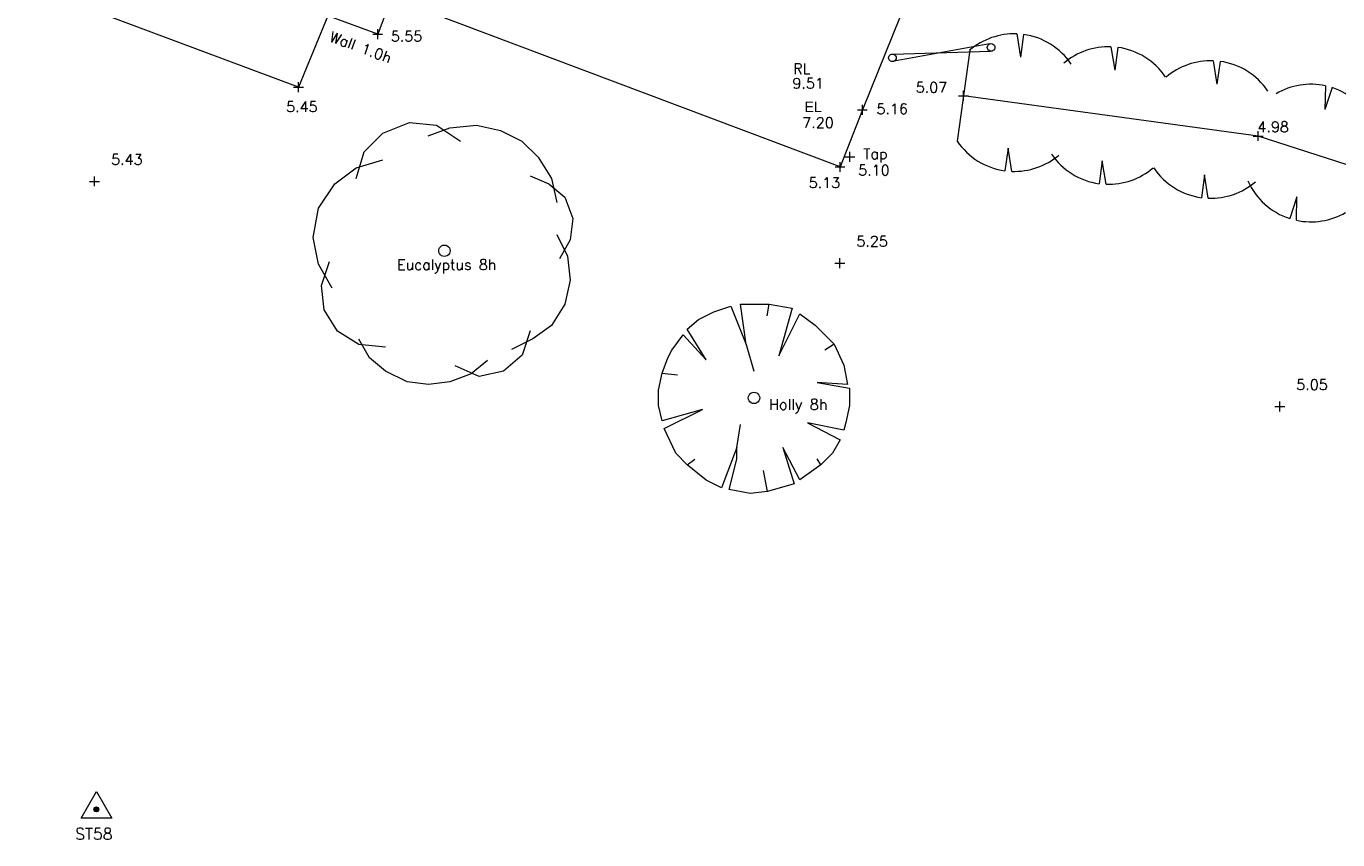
# Model space of a CAD drawing. Header units: metres. Extents: x 639013 to 639566, y 257273 to 257664.
# Tile 8 of 78: x 639223 to 639257, y 257327 to 257348. Entities that reach past the tile are written whole.
import ezdxf

# ---------------------------------------------------------------- set-up
doc = ezdxf.new("R2010")
doc.units = ezdxf.units.M
for name, color, linetype, lineweight in [('65208756-SWE-ZZ-XX-M-C-0002-FC06T002$0$0not0', 253, 'Continuous', 0), ('65208756-SWE-ZZ-XX-M-C-0002-FC06T002$0$SS_BUILDING', 253, 'Continuous', 0), ('65208756-SWE-ZZ-XX-M-C-0002-FC06T002$0$SS_CONTROL', 253, 'Continuous', 0), ('65208756-SWE-ZZ-XX-M-C-0002-FC06T002$0$SS_GATE', 253, 'Continuous', 0), ('65208756-SWE-ZZ-XX-M-C-0002-FC06T002$0$SS_HEDGE', 253, 'Continuous', 0), ('65208756-SWE-ZZ-XX-M-C-0002-FC06T002$0$SS_INTERNAL', 253, 'Continuous', 0), ('65208756-SWE-ZZ-XX-M-C-0002-FC06T002$0$SS_TEXT_GEN', 253, 'Continuous', 0), ('65208756-SWE-ZZ-XX-M-C-0002-FC06T002$0$SS_TXT_DETAIL', 253, 'Continuous', 0), ('65208756-SWE-ZZ-XX-M-C-0002-FC06T002$0$SS_TXT_LEV_BLD', 253, 'Continuous', 0), ('65208756-SWE-ZZ-XX-M-C-0002-FC06T002$0$SS_TXT_LEV_GEN', 253, 'Continuous', 0), ('65208756-SWE-ZZ-XX-M-C-0002-FC06T002$0$SS_TXT_LEV_PNT', 253, 'Continuous', 0), ('65208756-SWE-ZZ-XX-M-C-0002-FC06T002$0$SS_TXT_TREE', 253, 'Continuous', 0), ('65208756-SWE-ZZ-XX-M-C-0002-FC06T002$0$SS_WALL', 253, 'Continuous', 0)]:
    doc.layers.add(name, color=color, linetype=linetype, lineweight=lineweight)
doc.layers.add('Z-Xref', color=7, linetype='Continuous')
doc.styles.add('65208756-SWE-ZZ-XX-M-C-0002-FC06T002$0$ROMANS', font='ROMANS')
doc.styles.add('65208756-SWE-ZZ-XX-M-C-0002-FC06T002$0$STANDARD', font='txt')

# ---------------------------------------------------------------- blocks, each defined once
blk = doc.blocks.new('65208756-SWE-ZZ-XX-M-C-0002-FC06T002')
at = {"layer": '65208756-SWE-ZZ-XX-M-C-0002-FC06T002$0$0not0', "linetype": 'Continuous'}
for p, q in [((639232.057, 257348.169), (639232.317, 257348.17)), ((639232.187, 257348.04), (639232.187, 257348.3)), ((639245.579, 257347.618), (639245.599, 257347.634)), ((639245.599, 257347.634), (639245.623, 257347.644)), ((639245.623, 257347.644), (639245.649, 257347.648)), ((639245.649, 257347.648), (639245.675, 257347.644)), ((639245.675, 257347.644), (639245.699, 257347.634)), ((639245.699, 257347.634), (639245.719, 257347.618)), ((639248.131, 257347.822), (639248.135, 257347.848)), ((639248.135, 257347.796), (639248.131, 257347.822)), ((639248.135, 257347.848), (639248.145, 257347.872)), ((639248.145, 257347.772), (639248.135, 257347.796)), ((639248.145, 257347.872), (639248.161, 257347.892)), ((639248.161, 257347.752), (639248.145, 257347.772)), ((639248.161, 257347.892), (639248.181, 257347.908)), ((639248.181, 257347.736), (639248.161, 257347.752)), ((639248.181, 257347.908), (639248.205, 257347.918)), ((639248.205, 257347.726), (639248.181, 257347.736)), ((639248.205, 257347.918), (639248.231, 257347.922)), ((639248.231, 257347.722), (639248.205, 257347.726)), ((639248.231, 257347.922), (639248.257, 257347.918)), ((639248.257, 257347.726), (639248.231, 257347.722)), ((639248.257, 257347.918), (639248.281, 257347.908)), ((639248.281, 257347.736), (639248.257, 257347.726)), ((639248.281, 257347.908), (639248.301, 257347.892)), ((639248.301, 257347.752), (639248.281, 257347.736)), ((639248.301, 257347.892), (639248.317, 257347.872)), ((639248.317, 257347.772), (639248.301, 257347.752)), ((639248.317, 257347.872), (639248.327, 257347.848)), ((639248.327, 257347.796), (639248.317, 257347.772)), ((639248.327, 257347.848), (639248.331, 257347.822)), ((639248.331, 257347.822), (639248.327, 257347.796)), ((639245.549, 257347.548), (639245.553, 257347.574)), ((639245.553, 257347.522), (639245.549, 257347.548)), ((639245.553, 257347.574), (639245.563, 257347.598)), ((639245.563, 257347.498), (639245.553, 257347.522)), ((639245.563, 257347.598), (639245.579, 257347.618)), ((639245.579, 257347.478), (639245.563, 257347.498)), ((639245.599, 257347.462), (639245.579, 257347.478)), ((639245.623, 257347.452), (639245.599, 257347.462)), ((639245.649, 257347.448), (639245.623, 257347.452)), ((639245.675, 257347.452), (639245.649, 257347.448)), ((639245.699, 257347.462), (639245.675, 257347.452)), ((639245.719, 257347.478), (639245.699, 257347.462)), ((639245.719, 257347.618), (639245.735, 257347.598)), ((639245.735, 257347.498), (639245.719, 257347.478)), ((639245.735, 257347.598), (639245.745, 257347.574)), ((639245.745, 257347.522), (639245.735, 257347.498)), ((639245.745, 257347.574), (639245.749, 257347.548)), ((639245.749, 257347.548), (639245.745, 257347.522)), ((639229.989, 257346.78), (639230.249, 257346.78)), ((639230.12, 257346.65), (639230.119, 257346.91)), ((639247.508, 257346.428), (639247.508, 257346.688)), ((639244.864, 257346.059), (639244.864, 257346.319)), ((639247.378, 257346.558), (639247.638, 257346.558)), ((639244.734, 257346.189), (639244.994, 257346.189)), ((639231.831, 257345.088), (639232.321, 257345.578)), ((639232.321, 257345.578), (639233.021, 257345.859)), ((639233.021, 257345.859), (639233.721, 257345.789)), ((639233.511, 257345.509), (639234.071, 257345.719)), ((639233.721, 257345.789), (639234.351, 257345.37)), ((639234.071, 257345.719), (639234.771, 257345.79)), ((639234.771, 257345.79), (639235.401, 257345.65)), ((639235.401, 257345.65), (639235.961, 257345.371)), ((639255.216, 257345.372), (639255.216, 257345.632)), ((639235.961, 257345.371), (639236.381, 257344.951)), ((639255.086, 257345.502), (639255.346, 257345.502)), ((639231.622, 257344.388), (639231.831, 257345.088)), ((639236.381, 257344.951), (639236.732, 257344.391)), ((639244.408, 257344.955), (639244.668, 257344.955)), ((639244.538, 257344.825), (639244.538, 257345.085)), ((639231.062, 257344.247), (639231.621, 257344.668)), ((639231.621, 257344.668), (639232.321, 257344.878)), ((639244.15, 257344.692), (639244.41, 257344.692)), ((639244.28, 257344.562), (639244.28, 257344.822)), ((639224.653, 257344.316), (639224.913, 257344.316)), ((639224.783, 257344.186), (639224.782, 257344.446)), ((639230.642, 257343.617), (639231.062, 257344.247)), ((639236.172, 257344.461), (639236.662, 257344.251)), ((639236.662, 257344.251), (639237.082, 257343.902)), ((639236.732, 257344.391), (639236.872, 257343.761)), ((639237.082, 257343.902), (639237.292, 257343.342)), ((639230.503, 257342.847), (639230.642, 257343.617)), ((639237.292, 257343.342), (639237.223, 257342.782)), ((639230.643, 257342.147), (639230.503, 257342.847)), ((639236.873, 257342.921), (639237.153, 257342.362)), ((639233.783, 257342.499), (639233.789, 257342.538)), ((639233.789, 257342.46), (639233.783, 257342.499)), ((639233.789, 257342.538), (639233.804, 257342.574)), ((639233.804, 257342.574), (639233.828, 257342.604)), ((639233.828, 257342.604), (639233.858, 257342.628)), ((639233.858, 257342.628), (639233.894, 257342.643)), ((639233.894, 257342.643), (639233.933, 257342.649)), ((639233.933, 257342.649), (639233.972, 257342.643)), ((639233.972, 257342.643), (639234.008, 257342.628)), ((639234.008, 257342.628), (639234.038, 257342.604)), ((639234.038, 257342.604), (639234.062, 257342.574)), ((639234.062, 257342.574), (639234.077, 257342.538)), ((639234.077, 257342.538), (639234.083, 257342.499)), ((639234.083, 257342.499), (639234.077, 257342.46)), ((639237.223, 257342.782), (639236.943, 257342.292)), ((639230.994, 257341.517), (639230.643, 257342.147)), ((639230.714, 257341.587), (639230.923, 257342.217)), ((639233.804, 257342.424), (639233.789, 257342.46)), ((639233.828, 257342.394), (639233.804, 257342.424)), ((639233.858, 257342.37), (639233.828, 257342.394)), ((639233.894, 257342.355), (639233.858, 257342.37)), ((639233.933, 257342.349), (639233.894, 257342.355)), ((639233.972, 257342.355), (639233.933, 257342.349)), ((639234.008, 257342.37), (639233.972, 257342.355)), ((639234.038, 257342.394), (639234.008, 257342.37)), ((639234.062, 257342.424), (639234.038, 257342.394)), ((639234.077, 257342.46), (639234.062, 257342.424)), ((639237.153, 257342.362), (639237.224, 257341.732)), ((639244.145, 257342.174), (639244.405, 257342.175)), ((639244.275, 257342.045), (639244.275, 257342.305)), ((639230.784, 257340.957), (639230.714, 257341.587)), ((639237.224, 257341.732), (639237.084, 257341.102)), ((639231.134, 257340.397), (639230.784, 257340.957)), ((639237.084, 257341.102), (639236.734, 257340.541)), ((639240.578, 257340.698), (639240.978, 257340.898)), ((639240.978, 257340.898), (639241.428, 257341.049)), ((639241.428, 257341.049), (639241.828, 257340.049)), ((639241.678, 257341.099), (639242.428, 257341.1)), ((639241.828, 257340.049), (639241.678, 257341.099)), ((639242.378, 257340.799), (639242.428, 257341.1)), ((639242.428, 257341.1), (639243.028, 257341)), ((639243.028, 257341), (639242.679, 257339.75)), ((639242.679, 257339.75), (639243.228, 257340.85)), ((639243.228, 257340.85), (639243.628, 257340.55)), ((639236.734, 257340.541), (639236.245, 257340.191)), ((639240.278, 257340.448), (639240.578, 257340.698)), ((639240.779, 257339.648), (639240.278, 257340.448)), ((639243.628, 257340.55), (639243.778, 257340.4)), ((639231.695, 257340.048), (639231.134, 257340.397)), ((639231.975, 257339.698), (639231.695, 257340.188)), ((639236.245, 257340.191), (639235.685, 257339.911)), ((639236.174, 257340.401), (639235.965, 257339.771)), ((639239.879, 257339.898), (639240.178, 257340.298)), ((639240.178, 257340.298), (639240.779, 257339.648)), ((639243.778, 257340.4), (639244.128, 257340.051)), ((639232.395, 257339.978), (639231.695, 257340.048)), ((639235.965, 257339.771), (639235.475, 257339.35)), ((639239.779, 257339.698), (639239.879, 257339.898)), ((639241.828, 257340.049), (639242.029, 257339.349)), ((639244.128, 257340.051), (639243.879, 257339.901)), ((639244.128, 257340.051), (639244.379, 257339.501)), ((639232.395, 257339.348), (639231.975, 257339.698)), ((639234.845, 257339.21), (639234.215, 257339.49)), ((639235.055, 257339.63), (639234.635, 257339.28)), ((639239.629, 257339.298), (639239.779, 257339.698)), ((639244.379, 257339.501), (639244.479, 257339.001)), ((639232.955, 257339.069), (639232.395, 257339.348)), ((639233.515, 257338.999), (639232.955, 257339.069)), ((639234.075, 257339.069), (639233.515, 257338.999)), ((639234.635, 257339.28), (639234.075, 257339.069)), ((639235.475, 257339.35), (639234.845, 257339.21)), ((639239.529, 257338.847), (639239.629, 257339.298)), ((639239.629, 257339.298), (639240.029, 257339.248)), ((639239.53, 257338.447), (639239.529, 257338.847)), ((639241.885, 257338.688), (639241.9, 257338.724)), ((639241.9, 257338.724), (639241.924, 257338.754)), ((639241.924, 257338.754), (639241.954, 257338.778)), ((639241.954, 257338.778), (639241.99, 257338.793)), ((639241.99, 257338.793), (639242.029, 257338.799)), ((639242.029, 257338.799), (639242.068, 257338.793)), ((639242.068, 257338.793), (639242.104, 257338.778)), ((639242.104, 257338.778), (639242.134, 257338.754)), ((639242.134, 257338.754), (639242.158, 257338.724)), ((639242.158, 257338.724), (639242.173, 257338.688)), ((639244.479, 257339.001), (639243.679, 257339.05)), ((639243.679, 257339.05), (639244.529, 257338.901)), ((639244.529, 257338.901), (639244.53, 257338.451)), ((639239.63, 257338.048), (639239.53, 257338.447)), ((639241.879, 257338.649), (639241.885, 257338.688)), ((639241.886, 257338.61), (639241.879, 257338.649)), ((639241.901, 257338.574), (639241.886, 257338.61)), ((639241.925, 257338.544), (639241.901, 257338.574)), ((639241.955, 257338.52), (639241.925, 257338.544)), ((639241.991, 257338.505), (639241.955, 257338.52)), ((639242.03, 257338.499), (639241.991, 257338.505)), ((639242.069, 257338.505), (639242.03, 257338.499)), ((639242.105, 257338.52), (639242.069, 257338.505)), ((639242.135, 257338.544), (639242.105, 257338.52)), ((639242.159, 257338.574), (639242.135, 257338.544)), ((639242.174, 257338.61), (639242.159, 257338.574)), ((639242.173, 257338.688), (639242.179, 257338.649)), ((639242.179, 257338.649), (639242.174, 257338.61)), ((639244.53, 257338.451), (639244.43, 257338.001)), ((639255.651, 257338.423), (639255.911, 257338.423)), ((639255.781, 257338.293), (639255.781, 257338.553)), ((639240.68, 257338.348), (639239.63, 257338.048)), ((639239.68, 257337.848), (639240.68, 257338.348)), ((639239.981, 257337.198), (639239.68, 257337.848)), ((639241.58, 257337.349), (639241.68, 257337.949)), ((639244.38, 257337.801), (639243.43, 257338)), ((639243.43, 257338), (639244.28, 257337.551)), ((639244.43, 257338.001), (639244.38, 257337.801)), ((639241.58, 257337.349), (639241.181, 257336.299)), ((639241.581, 257337.049), (639241.58, 257337.349)), ((639243.231, 257336.5), (639242.78, 257337.35)), ((639242.78, 257337.35), (639243.081, 257336.4)), ((639244.28, 257337.551), (639244.081, 257337.201)), ((639240.281, 257336.898), (639239.981, 257337.198)), ((639240.281, 257336.898), (639240.481, 257337.048)), ((639241.381, 257336.249), (639241.581, 257337.049)), ((639243.781, 257336.9), (639243.681, 257337.05)), ((639244.081, 257337.201), (639243.781, 257336.9)), ((639240.781, 257336.498), (639240.281, 257336.898)), ((639242.381, 257336.199), (639242.281, 257336.749)), ((639243.781, 257336.9), (639243.231, 257336.5)), ((639241.181, 257336.299), (639240.781, 257336.498)), ((639243.081, 257336.4), (639242.381, 257336.199)), ((639241.931, 257336.149), (639241.381, 257336.249)), ((639242.381, 257336.199), (639241.931, 257336.149)), ((639224.429, 257327.649), (639224.828, 257328.346)), ((639224.828, 257328.346), (639225.229, 257327.65)), ((639224.765, 257327.881), (639224.877, 257327.93)), ((639224.765, 257327.881), (639224.773, 257327.905)), ((639224.893, 257327.882), (639224.765, 257327.881)), ((639224.773, 257327.857), (639224.765, 257327.881)), ((639224.877, 257327.834), (639224.765, 257327.881)), ((639224.773, 257327.905), (639224.781, 257327.929)), ((639224.781, 257327.833), (639224.773, 257327.857)), ((639224.829, 257327.946), (639224.781, 257327.833)), ((639224.781, 257327.929), (639224.805, 257327.938)), ((639224.781, 257327.929), (639224.877, 257327.93)), ((639224.829, 257327.818), (639224.781, 257327.929)), ((639224.781, 257327.833), (639224.781, 257327.929)), ((639224.781, 257327.929), (639224.893, 257327.882)), ((639224.893, 257327.882), (639224.781, 257327.833)), ((639224.781, 257327.833), (639224.877, 257327.834)), ((639224.805, 257327.826), (639224.781, 257327.833)), ((639224.805, 257327.938), (639224.829, 257327.946)), ((639224.829, 257327.818), (639224.805, 257327.826)), ((639224.829, 257327.946), (639224.853, 257327.938)), ((639224.829, 257327.818), (639224.829, 257327.946)), ((639224.877, 257327.834), (639224.829, 257327.946)), ((639224.877, 257327.93), (639224.829, 257327.818)), ((639224.853, 257327.826), (639224.829, 257327.818)), ((639224.853, 257327.938), (639224.877, 257327.93)), ((639224.877, 257327.834), (639224.853, 257327.826)), ((639224.877, 257327.93), (639224.885, 257327.906)), ((639224.877, 257327.93), (639224.877, 257327.834)), ((639224.885, 257327.858), (639224.877, 257327.834)), ((639224.885, 257327.906), (639224.893, 257327.882)), ((639224.893, 257327.882), (639224.885, 257327.858)), ((639225.229, 257327.65), (639224.429, 257327.649))]:
    blk.add_line(p, q, dxfattribs=at)
at = {"layer": '65208756-SWE-ZZ-XX-M-C-0002-FC06T002$0$SS_BUILDING', "flags": 128}
blk.add_lwpolyline([(639231.284, 257352.39), (639236.062, 257350.567), (639236.801, 257352.532), (639246.051, 257349.132), (639244.864, 257346.189), (639244.28, 257344.692), (639233.325, 257348.82), (639231.283, 257349.633), (639230.119, 257346.78), (639222.994, 257349.454), (639225.951, 257357.291)], dxfattribs=at)
at = {"layer": '65208756-SWE-ZZ-XX-M-C-0002-FC06T002$0$SS_GATE'}
for p, q in [((639245.662, 257347.646), (639248.205, 257347.726)), ((639248.193, 257347.913), (639245.699, 257347.462))]:
    blk.add_line(p, q, dxfattribs=at)
at = {"layer": '65208756-SWE-ZZ-XX-M-C-0002-FC06T002$0$SS_HEDGE'}
for p, q in [((639248.902, 257348.175), (639249, 257347.565)), ((639249.081, 257348.159), (639249, 257347.565)), ((639247.671, 257347.747), (639247.345, 257345.369)), ((639251.367, 257347.837), (639251.465, 257347.227)), ((639251.546, 257347.821), (639251.465, 257347.227)), ((639254.042, 257347.47), (639254.14, 257346.86)), ((639254.222, 257347.455), (639254.14, 257346.86)), ((639256.975, 257346.816), (639256.964, 257346.198)), ((639257.149, 257346.769), (639256.964, 257346.198)), ((639255.216, 257345.502), (639247.508, 257346.558)), ((639269.609, 257340.851), (639255.216, 257345.502)), ((639248.674, 257345.187), (639248.593, 257344.592)), ((639248.772, 257344.577), (639248.674, 257345.187)), ((639251.139, 257344.849), (639251.058, 257344.255)), ((639251.237, 257344.239), (639251.139, 257344.849)), ((639253.814, 257344.483), (639253.733, 257343.888)), ((639253.912, 257343.873), (639253.814, 257344.483)), ((639256.226, 257343.914), (639256.042, 257343.343)), ((639256.216, 257343.297), (639256.226, 257343.914))]:
    blk.add_line(p, q, dxfattribs=at)
for centre, start, end in [((639248.837, 257346.376), 87.9387, 130.3898), ((639248.837, 257346.376), 34.0094, 82.1996), ((639251.302, 257346.038), 87.9387, 130.3898), ((639251.302, 257346.038), 34.0094, 82.1996), ((639253.977, 257345.672), 87.9387, 130.3898), ((639253.977, 257345.672), 34.0094, 82.1996), ((639256.595, 257345.056), 77.8304, 120.2815), ((639256.595, 257345.056), 23.9011, 72.0913), ((639248.837, 257346.376), 214.0094, 262.1996), ((639248.837, 257346.376), 267.9387, 310.3898), ((639251.302, 257346.038), 214.0094, 262.1996), ((639251.302, 257346.038), 267.9387, 310.3898), ((639253.977, 257345.672), 214.0094, 262.1996), ((639253.977, 257345.672), 267.9387, 310.3898), ((639256.595, 257345.056), 203.9011, 252.0913), ((639256.595, 257345.056), 257.8304, 300.2815)]:
    blk.add_arc(centre, 1.8, start, end, dxfattribs=at)
at = {"layer": '65208756-SWE-ZZ-XX-M-C-0002-FC06T002$0$SS_WALL', "flags": 128}
blk.add_lwpolyline([(639232.545, 257349.136), (639232.187, 257348.17), (639230.907, 257348.642)], dxfattribs=at)
at = {"layer": '65208756-SWE-ZZ-XX-M-C-0002-FC06T002$0$SS_CONTROL', "style": '65208756-SWE-ZZ-XX-M-C-0002-FC06T002$0$ROMANS'}
blk.add_text('ST58', height=0.3, rotation=0.0408, dxfattribs=at).set_placement((639224.275, 257327.089))
at = {"layer": '65208756-SWE-ZZ-XX-M-C-0002-FC06T002$0$SS_INTERNAL', "style": '65208756-SWE-ZZ-XX-M-C-0002-FC06T002$0$ROMANS'}
for s, p in [('RL', (639243.056, 257347.125)), ('9.51', (639243.035, 257346.743))]:
    blk.add_text(s, height=0.274, rotation=0.0408, dxfattribs=at).set_placement(p)
at = {"layer": '65208756-SWE-ZZ-XX-M-C-0002-FC06T002$0$SS_TEXT_GEN'}
for s, rotation, style, p in [('Wall 1.0h', 339.661, '65208756-SWE-ZZ-XX-M-C-0002-FC06T002$0$ROMANS', (639230.9, 257347.99)), ('EL', 0.0408, '65208756-SWE-ZZ-XX-M-C-0002-FC06T002$0$STANDARD', (639243.352, 257346.128))]:
    blk.add_text(s, height=0.274, rotation=rotation, dxfattribs=dict(at, style=style)).set_placement(p)
at = {"layer": '65208756-SWE-ZZ-XX-M-C-0002-FC06T002$0$SS_TXT_DETAIL', "style": '65208756-SWE-ZZ-XX-M-C-0002-FC06T002$0$ROMANS'}
blk.add_text('Tap', height=0.274, rotation=0.0408, dxfattribs=at).set_placement((639244.887, 257344.897))
at = {"layer": '65208756-SWE-ZZ-XX-M-C-0002-FC06T002$0$SS_TXT_LEV_BLD', "style": '65208756-SWE-ZZ-XX-M-C-0002-FC06T002$0$ROMANS'}
for s, p in [('5.45', (639229.793, 257346.131)), ('5.16', (639245.234, 257346.074)), ('5.10', (639244.756, 257344.471)), ('5.13', (639243.461, 257344.142))]:
    blk.add_text(s, height=0.274, rotation=0.0408, dxfattribs=at).set_placement(p)
at = {"layer": '65208756-SWE-ZZ-XX-M-C-0002-FC06T002$0$SS_TXT_LEV_GEN', "style": '65208756-SWE-ZZ-XX-M-C-0002-FC06T002$0$ROMANS'}
for s, p in [('5.55', (639232.532, 257347.976)), ('5.07', (639246.261, 257346.637)), ('7.20', (639243.293, 257345.713)), ('4.98', (639255.199, 257345.604))]:
    blk.add_text(s, height=0.274, rotation=0.0408, dxfattribs=at).set_placement(p)
at = {"layer": '65208756-SWE-ZZ-XX-M-C-0002-FC06T002$0$SS_TXT_LEV_PNT', "style": '65208756-SWE-ZZ-XX-M-C-0002-FC06T002$0$ROMANS'}
for s, p in [('5.43', (639225.216, 257344.75)), ('5.25', (639244.708, 257342.608)), ('5.05', (639256.214, 257338.857))]:
    blk.add_text(s, height=0.274, rotation=0.0408, dxfattribs=at).set_placement(p)
at = {"layer": '65208756-SWE-ZZ-XX-M-C-0002-FC06T002$0$SS_TXT_TREE', "style": '65208756-SWE-ZZ-XX-M-C-0002-FC06T002$0$ROMANS'}
for s, height, p in [('Eucalyptus 8h', 0.274, (639232.695, 257341.996)), ('Holly 8h', 0.28, (639242.418, 257338.337))]:
    blk.add_text(s, height=height, rotation=0.0408, dxfattribs=at).set_placement(p)

msp = doc.modelspace()

# ---------------------------------------------------------------- block references
at = {"layer": 'Z-Xref', "linetype": 'Continuous'}
msp.add_blockref('65208756-SWE-ZZ-XX-M-C-0002-FC06T002', (0, 0), dxfattribs=at)

doc.saveas('drawing.dxf')
